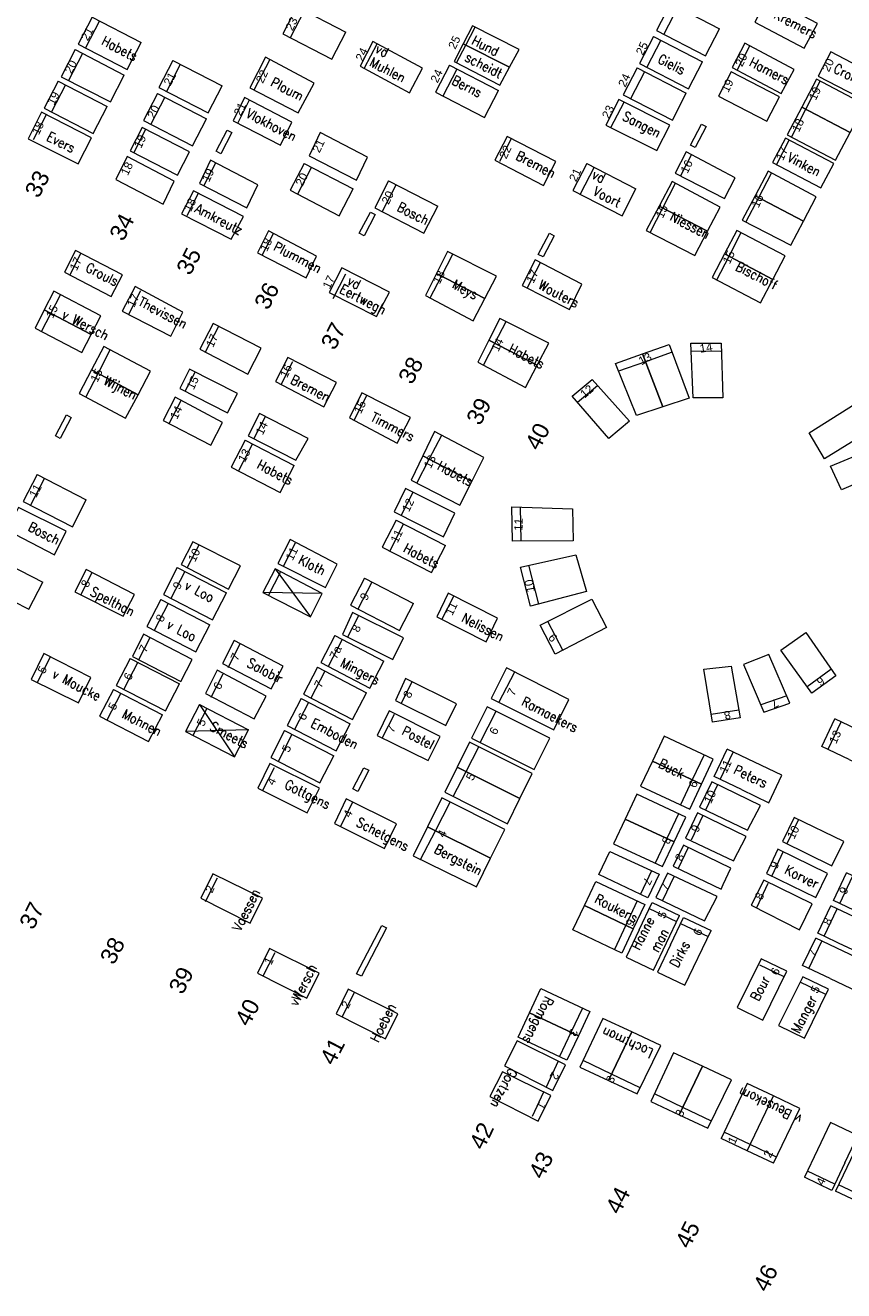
# Model space of a CAD drawing. Header units: metres. Extents: x 200982 to 204048, y 317766 to 321161.
# Tile 12 of 20: x 202323 to 202353, y 319680 to 319725. Entities that reach past the tile are written whole.
import ezdxf
from ezdxf.enums import TextEntityAlignment as Align

# ---------------------------------------------------------------- set-up
doc = ezdxf.new("R2010")
doc.units = ezdxf.units.M
doc.header["$MEASUREMENT"] = 0
for name, color, linetype, lineweight in [('Bestaande graven', 150, 'Continuous', 13), ('Familiegraven', 140, 'Continuous', 13), ('Geruimd graf', 234, 'Continuous', 13), ('Monumenten', 204, 'Continuous', 13), ('Namen burgelijke stand', 7, 'Continuous', 13), ('Nummers burgelijke stand', 7, 'Continuous', 13), ('Uit te geven graven', 12, 'Continuous', 13), ('Verwijderde graven', 1, 'Continuous', 13)]:
    doc.layers.add(name, color=color, linetype=linetype, lineweight=lineweight)
doc.styles.add('Style-arial', font='arial.shx')
doc.styles.add('Style-simplex', font='simplex.shx')

# ---------------------------------------------------------------- blocks, each defined once
blk = doc.blocks.new('*U28')
at = {"layer": 'Uit te geven graven', "linetype": 'Continuous'}
for p, q in [((-0.988, 0.568), (-1.01, -0.531)), ((1.01, 0.531), (-0.988, 0.568)), ((0.69, -0.563), (0.711, 0.537)), ((0.991, -0.568), (1.01, 0.531)), ((0.991, -0.568), (-1.01, -0.531))]:
    blk.add_line(p, q, dxfattribs=at)
blk = doc.blocks.new('*U29')
at = {"layer": 'Bestaande graven', "linetype": 'Continuous'}
for p, q in [((-0.989, 0.568), (-1.01, -0.532)), ((1.011, 0.53), (-0.989, 0.568)), ((0.689, -0.563), (0.71, 0.536)), ((0.99, -0.57), (1.011, 0.53)), ((0.99, -0.57), (-1.01, -0.532))]:
    blk.add_line(p, q, dxfattribs=at)
blk = doc.blocks.new('*U30')
at = {"layer": 'Bestaande graven', "linetype": 'Continuous'}
for p, q in [((-0.989, 0.569), (-1.01, -0.53)), ((1.011, 0.531), (-0.989, 0.569)), ((0.691, -0.562), (0.712, 0.537)), ((0.991, -0.568), (1.011, 0.531)), ((0.991, -0.568), (-1.01, -0.53))]:
    blk.add_line(p, q, dxfattribs=at)
blk = doc.blocks.new('*U31')
at = {"layer": 'Bestaande graven', "linetype": 'Continuous'}
for p, q in [((-0.991, 0.568), (-1.01, -0.531)), ((1.01, 0.53), (-0.991, 0.568)), ((0.689, -0.563), (0.71, 0.536)), ((0.989, -0.569), (1.01, 0.53)), ((0.989, -0.569), (-1.01, -0.531))]:
    blk.add_line(p, q, dxfattribs=at)
blk = doc.blocks.new('*U32')
at = {"layer": 'Bestaande graven', "linetype": 'Continuous'}
for p, q in [((-0.989, 0.569), (-1.009, -0.531)), ((1.011, 0.531), (-0.989, 0.569)), ((0.69, -0.563), (0.712, 0.537)), ((0.991, -0.568), (1.011, 0.531)), ((0.991, -0.568), (-1.009, -0.531))]:
    blk.add_line(p, q, dxfattribs=at)
blk = doc.blocks.new('*U33')
at = {"layer": 'Bestaande graven', "linetype": 'Continuous'}
for p, q in [((-0.989, 0.569), (-1.01, -0.53)), ((1.011, 0.531), (-0.989, 0.569)), ((0.69, -0.562), (0.711, 0.538)), ((0.991, -0.568), (1.011, 0.531)), ((0.991, -0.568), (-1.01, -0.53))]:
    blk.add_line(p, q, dxfattribs=at)
blk = doc.blocks.new('*U38')
at = {"layer": 'Bestaande graven', "linetype": 'Continuous'}
for p, q in [((-0.989, 0.569), (-1.01, -0.53)), ((1.01, 0.532), (-0.989, 0.569)), ((0.691, -0.562), (0.711, 0.537)), ((0.991, -0.568), (1.01, 0.532)), ((0.991, -0.568), (-1.01, -0.53))]:
    blk.add_line(p, q, dxfattribs=at)
blk = doc.blocks.new('*U39')
at = {"layer": 'Bestaande graven', "linetype": 'Continuous'}
for p, q in [((-0.99, 0.567), (-1.01, -0.532)), ((1.01, 0.531), (-0.99, 0.567)), ((0.689, -0.563), (0.71, 0.536)), ((0.99, -0.57), (1.01, 0.531)), ((0.99, -0.57), (-1.01, -0.532))]:
    blk.add_line(p, q, dxfattribs=at)
blk = doc.blocks.new('*U40')
at = {"layer": 'Bestaande graven', "linetype": 'Continuous'}
for p, q in [((-0.99, 0.57), (-1.01, -0.531)), ((1.011, 0.531), (-0.99, 0.57)), ((0.689, -0.562), (0.71, 0.538)), ((0.989, -0.568), (1.011, 0.531)), ((0.989, -0.568), (-1.01, -0.531))]:
    blk.add_line(p, q, dxfattribs=at)
blk = doc.blocks.new('*U52')
at = {"layer": 'Uit te geven graven', "linetype": 'Continuous'}
for p, q in [((-0.99, 0.569), (-1.01, -0.53)), ((1.01, 0.531), (-0.99, 0.569)), ((0.689, -0.563), (0.711, 0.537)), ((0.989, -0.569), (1.01, 0.531)), ((0.989, -0.569), (-1.01, -0.53))]:
    blk.add_line(p, q, dxfattribs=at)
blk = doc.blocks.new('*U103')
at = {"layer": 'Uit te geven graven', "linetype": 'Continuous'}
for p, q in [((-0.991, 0.568), (-1.011, -0.531)), ((1.01, 0.532), (-0.991, 0.568)), ((0.689, -0.563), (0.71, 0.536)), ((0.989, -0.568), (1.01, 0.532)), ((0.989, -0.568), (-1.011, -0.531))]:
    blk.add_line(p, q, dxfattribs=at)
blk = doc.blocks.new('*U107')
at = {"layer": 'Bestaande graven', "linetype": 'Continuous'}
for p, q in [((-0.99, 0.569), (-1.011, -0.532)), ((1.01, 0.531), (-0.99, 0.569)), ((0.688, -0.564), (0.71, 0.536)), ((0.989, -0.569), (1.01, 0.531)), ((0.989, -0.569), (-1.011, -0.532))]:
    blk.add_line(p, q, dxfattribs=at)
blk = doc.blocks.new('*U108')
at = {"layer": 'Bestaande graven', "linetype": 'Continuous'}
for p, q in [((-0.99, 0.569), (-1.01, -0.53)), ((1.01, 0.531), (-0.99, 0.569)), ((0.689, -0.563), (0.711, 0.537)), ((0.99, -0.569), (1.01, 0.531)), ((0.99, -0.569), (-1.01, -0.53))]:
    blk.add_line(p, q, dxfattribs=at)
blk = doc.blocks.new('*U109')
at = {"layer": 'Bestaande graven', "linetype": 'Continuous'}
for p, q in [((-0.988, 0.567), (-1.01, -0.533)), ((1.011, 0.53), (-0.988, 0.567)), ((0.69, -0.565), (0.711, 0.535)), ((0.99, -0.57), (1.011, 0.53)), ((0.99, -0.57), (-1.01, -0.533))]:
    blk.add_line(p, q, dxfattribs=at)
blk = doc.blocks.new('*U110')
at = {"layer": 'Bestaande graven', "linetype": 'Continuous'}
for p, q in [((-0.99, 0.569), (-1.011, -0.531)), ((1.01, 0.533), (-0.99, 0.569)), ((0.688, -0.563), (0.709, 0.537)), ((0.989, -0.568), (1.01, 0.533)), ((0.989, -0.568), (-1.011, -0.531))]:
    blk.add_line(p, q, dxfattribs=at)
blk = doc.blocks.new('*U111')
at = {"layer": 'Bestaande graven', "linetype": 'Continuous'}
for p, q in [((-0.988, 0.568), (-1.009, -0.531)), ((1.011, 0.531), (-0.988, 0.568)), ((0.69, -0.563), (0.71, 0.538)), ((0.989, -0.568), (1.011, 0.531)), ((0.989, -0.568), (-1.009, -0.531))]:
    blk.add_line(p, q, dxfattribs=at)
blk = doc.blocks.new('*U112')
at = {"layer": 'Bestaande graven', "linetype": 'Continuous'}
for p, q in [((-0.99, 0.569), (-1.011, -0.531)), ((1.01, 0.531), (-0.99, 0.569)), ((0.688, -0.564), (0.71, 0.536)), ((0.988, -0.568), (1.01, 0.531)), ((0.988, -0.568), (-1.011, -0.531))]:
    blk.add_line(p, q, dxfattribs=at)
blk = doc.blocks.new('*U113')
at = {"layer": 'Bestaande graven', "linetype": 'Continuous'}
for p, q in [((-0.989, 0.569), (-1.01, -0.531)), ((1.011, 0.531), (-0.989, 0.569)), ((0.689, -0.562), (0.71, 0.538)), ((0.99, -0.569), (1.011, 0.531)), ((0.99, -0.569), (-1.01, -0.531))]:
    blk.add_line(p, q, dxfattribs=at)
blk = doc.blocks.new('*U114')
at = {"layer": 'Bestaande graven', "linetype": 'Continuous'}
for p, q in [((-0.99, 0.569), (-1.01, -0.531)), ((1.01, 0.531), (-0.99, 0.569)), ((0.69, -0.564), (0.711, 0.537)), ((0.99, -0.569), (1.01, 0.531)), ((0.99, -0.569), (-1.01, -0.531))]:
    blk.add_line(p, q, dxfattribs=at)
blk = doc.blocks.new('*U115')
at = {"layer": 'Bestaande graven', "linetype": 'Continuous'}
for p, q in [((-0.988, 0.567), (-1.009, -0.531)), ((1.011, 0.531), (-0.988, 0.567)), ((0.691, -0.564), (0.711, 0.536)), ((0.991, -0.568), (1.011, 0.531)), ((0.991, -0.568), (-1.009, -0.531))]:
    blk.add_line(p, q, dxfattribs=at)
blk = doc.blocks.new('*U116')
at = {"layer": 'Bestaande graven', "linetype": 'Continuous'}
for p, q in [((-0.99, 0.569), (-1.01, -0.531)), ((1.009, 0.531), (-0.99, 0.569)), ((0.689, -0.563), (0.709, 0.536)), ((0.988, -0.568), (1.009, 0.531)), ((0.988, -0.568), (-1.01, -0.531))]:
    blk.add_line(p, q, dxfattribs=at)
blk = doc.blocks.new('*U130')
at = {"layer": 'Bestaande graven', "linetype": 'Continuous'}
for p, q in [((-0.008, 0.55), (-1.108, 0.533)), ((-1.108, 0.533), (-1.092, -0.567)), ((-0.008, 0.549), (1.092, 0.565)), ((0.842, 0.563), (0.858, -0.538)), ((1.092, 0.565), (1.108, -0.533)), ((-1.092, -0.567), (1.108, -0.533))]:
    blk.add_line(p, q, dxfattribs=at)
blk = doc.blocks.new('*U131')
at = {"layer": 'Bestaande graven', "linetype": 'Continuous'}
for p, q in [((-0.008, 0.55), (-1.108, 0.534)), ((-1.108, 0.534), (-1.092, -0.567)), ((-0.01, 0.551), (1.092, 0.567)), ((0.841, 0.563), (0.858, -0.537)), ((1.092, 0.567), (1.108, -0.533)), ((-1.092, -0.567), (1.108, -0.533))]:
    blk.add_line(p, q, dxfattribs=at)
blk = doc.blocks.new('*U132')
at = {"layer": 'Bestaande graven', "linetype": 'Continuous'}
for p, q in [((-0.009, 0.55), (-1.108, 0.534)), ((-1.108, 0.534), (-1.092, -0.567)), ((-0.009, 0.549), (1.091, 0.566)), ((0.841, 0.563), (0.858, -0.537)), ((1.091, 0.566), (1.108, -0.533)), ((-1.092, -0.567), (1.108, -0.533))]:
    blk.add_line(p, q, dxfattribs=at)
blk = doc.blocks.new('*U134')
at = {"layer": 'Bestaande graven', "linetype": 'Continuous'}
for p, q in [((-0.008, 0.55), (-1.108, 0.533)), ((-1.108, 0.533), (-1.092, -0.565)), ((-0.008, 0.55), (1.092, 0.567)), ((0.842, 0.563), (0.86, -0.536)), ((1.092, 0.567), (1.108, -0.534)), ((-1.092, -0.565), (1.108, -0.534))]:
    blk.add_line(p, q, dxfattribs=at)
blk = doc.blocks.new('*U135')
at = {"layer": 'Verwijderde graven', "linetype": 'Continuous'}
for p, q in [((-0.009, 0.55), (-1.109, 0.533)), ((-1.109, 0.533), (-1.092, -0.567)), ((-0.009, 0.55), (1.091, 0.567)), ((0.841, 0.562), (0.858, -0.537)), ((1.091, 0.567), (1.108, -0.533)), ((-1.092, -0.567), (1.108, -0.533))]:
    blk.add_line(p, q, dxfattribs=at)
blk = doc.blocks.new('*U136')
at = {"layer": 'Bestaande graven', "linetype": 'Continuous'}
for p, q in [((-0.008, 0.55), (-1.108, 0.534)), ((-1.108, 0.534), (-1.091, -0.567)), ((-0.008, 0.55), (1.092, 0.567)), ((0.843, 0.563), (0.859, -0.536)), ((1.092, 0.567), (1.11, -0.532)), ((-1.091, -0.567), (1.11, -0.532))]:
    blk.add_line(p, q, dxfattribs=at)
blk = doc.blocks.new('*U137')
at = {"layer": 'Bestaande graven', "linetype": 'Continuous'}
for p, q in [((-0.007, 0.551), (-1.108, 0.533)), ((-1.108, 0.533), (-1.09, -0.567)), ((-0.007, 0.551), (1.092, 0.567)), ((0.842, 0.564), (0.859, -0.537)), ((1.092, 0.567), (1.109, -0.532)), ((-1.09, -0.567), (1.109, -0.532))]:
    blk.add_line(p, q, dxfattribs=at)
blk = doc.blocks.new('*U138')
at = {"layer": 'Verwijderde graven', "linetype": 'Continuous'}
for p, q in [((-0.009, 0.55), (-1.109, 0.532)), ((-1.109, 0.532), (-1.092, -0.567)), ((-0.009, 0.55), (1.091, 0.567)), ((0.841, 0.563), (0.858, -0.537)), ((1.091, 0.567), (1.108, -0.534)), ((-1.092, -0.567), (1.108, -0.534))]:
    blk.add_line(p, q, dxfattribs=at)
blk = doc.blocks.new('*U179')
at = {"layer": 'Bestaande graven', "linetype": 'Continuous'}
for p, q in [((-0.989, 0.569), (-1.01, -0.531)), ((1.01, 0.53), (-0.989, 0.569)), ((0.689, -0.563), (0.709, 0.537)), ((0.989, -0.568), (1.01, 0.53)), ((0.989, -0.568), (-1.01, -0.531))]:
    blk.add_line(p, q, dxfattribs=at)
blk = doc.blocks.new('*U180')
at = {"layer": 'Bestaande graven', "linetype": 'Continuous'}
for p, q in [((-0.989, 0.569), (-1.01, -0.531)), ((1.011, 0.532), (-0.989, 0.569)), ((0.69, -0.563), (0.711, 0.537)), ((0.99, -0.567), (1.011, 0.532)), ((0.99, -0.567), (-1.01, -0.531))]:
    blk.add_line(p, q, dxfattribs=at)
blk = doc.blocks.new('*U181')
at = {"layer": 'Bestaande graven', "linetype": 'Continuous'}
for p, q in [((-0.99, 0.569), (-1.011, -0.531)), ((1.01, 0.531), (-0.99, 0.569)), ((0.689, -0.564), (0.71, 0.536)), ((0.989, -0.569), (1.01, 0.531)), ((0.989, -0.569), (-1.011, -0.531))]:
    blk.add_line(p, q, dxfattribs=at)

msp = doc.modelspace()

# ---------------------------------------------------------------- linework, layer by layer
at = {"layer": 'Bestaande graven', "linetype": 'Continuous'}
for p, q in [((202335.389, 319723.812), (202335.839, 319724.682)), ((202348.876, 319723.726), (202349.33, 319724.604)), ((202331.39, 319723.007), (202331.957, 319724.105)), ((202330.797, 319721.811), (202331.228, 319722.646)), ((202344.307, 319721.643), (202344.786, 319722.568)), ((202323.398, 319721.209), (202323.869, 319722.121)), ((202327.033, 319720.731), (202327.474, 319721.584)), ((202340.282, 319720.428), (202340.706, 319721.247)), ((202350.296, 319720.299), (202350.756, 319721.189)), ((202346.842, 319719.908), (202347.23, 319720.661)), ((202328.963, 319718.458), (202329.38, 319719.265)), ((202331.69, 319717.048), (202332.088, 319717.816)), ((202324.717, 319716.307), (202325.121, 319717.088)), ((202334.249, 319715.46), (202334.707, 319716.345)), ((202326.85, 319714.893), (202327.289, 319715.741)), ((202329.63, 319713.525), (202330.108, 319714.451)), ((202332.366, 319712.343), (202332.794, 319713.17)), ((202348.289, 319713.538), (202347.203, 319713.546)), ((202328.893, 319712.1), (202329.25, 319712.793)), ((202343.817, 319712.3), (202343.098, 319711.688)), ((202335.011, 319711.05), (202335.476, 319711.95)), ((202336.711, 319707.599), (202337.148, 319708.441)), ((202341.024, 319707.913), (202341.04, 319706.677)), ((202328.978, 319705.723), (202329.399, 319706.538)), ((202332.454, 319705.763), (202332.892, 319706.611)), ((202331.912, 319704.704), (202332.35, 319705.552)), ((202341.329, 319705.798), (202341.682, 319704.392)), ((202334.786, 319703.204), (202335.183, 319703.973)), ((202342.014, 319703.767), (202342.561, 319702.712)), ((202327.22, 319702.389), (202327.627, 319703.176)), ((202330.451, 319702.098), (202330.89, 319702.946)), ((202323.548, 319701.563), (202324.021, 319702.476)), ((202350.785, 319700.798), (202350.023, 319702.563)), ((202329.836, 319701.016), (202330.275, 319701.864)), ((202340.253, 319700.829), (202340.825, 319701.934)), ((202351.409, 319701.404), (202352.273, 319702.034)), ((202349.741, 319700.755), (202350.686, 319701.083)), ((202339.574, 319699.383), (202340.156, 319700.509)), ((202347.939, 319700.41), (202348.933, 319700.567)), ((202331.695, 319697.628), (202332.133, 319698.474)), ((202348.164, 319697.851), (202347.731, 319696.931)), ((202334.516, 319696.34), (202334.968, 319697.213)), ((202347.636, 319696.739), (202347.213, 319695.842)), ((202351.092, 319696.588), (202350.678, 319695.709)), ((202347.098, 319695.574), (202346.74, 319694.811)), ((202350.541, 319695.432), (202350.127, 319694.552)), ((202329.628, 319693.627), (202330.065, 319694.473)), ((202345.77, 319694.726), (202345.377, 319693.891)), ((202346.594, 319694.538), (202346.176, 319693.652)), ((202349.99, 319694.275), (202349.575, 319693.396)), ((202331.716, 319690.926), (202332.154, 319691.772)), ((202350.576, 319690.894), (202349.7, 319691.314)), ((202352.088, 319690.257), (202351.157, 319690.702)), ((202334.576, 319689.446), (202335.029, 319690.325))]:
    msp.add_line(p, q, dxfattribs=at)
at = {"layer": 'Bestaande graven', "linetype": 'Continuous', "flags": 128}
for points in [[(202349.511, 319725.467), (202351.302, 319724.52), (202351.781, 319725.42), (202349.987, 319726.37)], [(202335.225, 319723.868), (202337.018, 319722.905), (202337.483, 319723.795), (202335.69, 319724.762)], [(202348.694, 319723.818), (202350.472, 319722.879), (202350.938, 319723.754), (202349.156, 319724.697)], [(202331.233, 319723.087), (202332.986, 319722.186), (202333.559, 319723.25), (202331.797, 319724.191)], [(202330.637, 319721.893), (202332.35, 319721.004), (202332.749, 319721.838), (202331.04, 319722.735)], [(202344.122, 319721.734), (202345.973, 319720.821), (202346.44, 319721.734), (202344.596, 319722.664)], [(202323.212, 319721.241), (202325.017, 319720.331), (202325.508, 319721.279), (202323.698, 319722.208)], [(202326.9, 319720.805), (202328.617, 319719.927), (202329.046, 319720.77), (202327.339, 319721.654)], [(202340.109, 319720.469), (202341.87, 319719.546), (202342.31, 319720.42), (202340.55, 319721.326)], [(202350.162, 319720.379), (202351.911, 319719.468), (202352.373, 319720.347), (202350.624, 319721.257)], [(202346.634, 319720), (202348.414, 319719.081), (202348.808, 319719.825), (202347.035, 319720.764)], [(202328.761, 319718.524), (202330.556, 319717.601), (202331.006, 319718.43), (202329.193, 319719.361)], [(202331.516, 319717.116), (202333.272, 319716.203), (202333.652, 319716.988), (202331.913, 319717.909)], [(202324.525, 319716.416), (202326.214, 319715.533), (202326.625, 319716.314), (202324.918, 319717.193)], [(202334.107, 319715.678), (202335.826, 319714.799), (202336.291, 319715.688), (202334.562, 319716.562)], [(202326.616, 319714.994), (202328.375, 319714.093), (202328.812, 319714.963), (202327.085, 319715.886)], [(202329.43, 319713.62), (202331.158, 319712.719), (202331.644, 319713.653), (202329.911, 319714.554)], [(202347.282, 319711.864), (202347.205, 319713.845), (202348.292, 319713.839), (202348.356, 319711.865)], [(202332.168, 319712.447), (202333.919, 319711.532), (202334.377, 319712.417), (202332.612, 319713.325)], [(202328.699, 319712.2), (202330.426, 319711.312), (202330.792, 319712.014), (202329.054, 319712.892)], [(202344.237, 319710.386), (202342.904, 319711.916), (202343.623, 319712.528), (202344.982, 319711.015)], [(202334.847, 319711.137), (202336.574, 319710.22), (202337.051, 319711.145), (202335.294, 319712.043)], [(202353.744, 319710.704), (202352.038, 319709.65), (202351.485, 319710.59), (202353.151, 319711.645)], [(202354.408, 319709.275), (202352.652, 319708.53), (202352.253, 319709.383), (202354.087, 319710.144)], [(202336.459, 319707.727), (202338.245, 319706.822), (202338.657, 319707.685), (202336.869, 319708.581)], [(202322.454, 319707.072), (202324.159, 319706.172), (202324.591, 319707.036), (202322.862, 319707.888)], [(202342.939, 319706.676), (202340.74, 319706.674), (202340.722, 319707.909), (202342.91, 319707.845)], [(202328.754, 319705.82), (202330.465, 319704.933), (202330.891, 319705.772), (202329.177, 319706.651)], [(202332.253, 319705.866), (202333.968, 319704.99), (202334.396, 319705.833), (202332.694, 319706.728)], [(202343.423, 319704.842), (202341.39, 319704.32), (202341.038, 319705.726), (202343.034, 319706.18)], [(202331.711, 319704.807), (202333.426, 319703.931), (202333.854, 319704.774), (202332.152, 319705.669)], [(202341.747, 319703.63), (202343.611, 319704.566), (202344.142, 319703.541), (202342.294, 319702.574)], [(202334.589, 319703.295), (202336.415, 319702.384), (202336.797, 319703.166), (202334.955, 319704.087)], [(202326.984, 319702.49), (202328.741, 319701.583), (202329.147, 319702.386), (202327.39, 319703.3)], [(202330.24, 319702.237), (202332.012, 319701.322), (202332.444, 319702.137), (202330.664, 319703.076)], [(202350.457, 319702.722), (202351.366, 319703.364), (202352.451, 319701.791), (202351.586, 319701.163)], [(202323.317, 319701.664), (202325.034, 319700.818), (202325.48, 319701.737), (202323.778, 319702.599)], [(202349.108, 319702.203), (202349.839, 319700.472), (202350.785, 319700.798), (202350.023, 319702.563)], [(202329.625, 319701.154), (202331.397, 319700.24), (202331.829, 319701.054), (202330.049, 319701.994)], [(202339.973, 319700.968), (202342.24, 319699.833), (202342.784, 319700.937), (202340.528, 319702.085)], [(202347.987, 319700.113), (202347.666, 319702.032), (202348.655, 319702.14), (202348.98, 319700.271)], [(202339.265, 319699.54), (202341.531, 319698.396), (202342.091, 319699.532), (202339.828, 319700.674)], [(202331.523, 319697.73), (202333.309, 319696.827), (202333.757, 319697.726), (202331.953, 319698.616)], [(202347.516, 319697.033), (202349.257, 319696.21), (202349.716, 319697.099), (202347.959, 319697.95)], [(202334.304, 319696.443), (202336.111, 319695.541), (202336.546, 319696.434), (202334.719, 319697.336)], [(202347.003, 319695.914), (202348.744, 319695.09), (202349.203, 319695.98), (202347.445, 319696.831)], [(202350.523, 319695.789), (202352.31, 319694.916), (202352.733, 319695.791), (202350.937, 319696.667)], [(202343.873, 319694.595), (202344.266, 319695.43), (202346.051, 319694.614), (202345.647, 319693.757)], [(202346.556, 319694.898), (202348.292, 319694.072), (202348.376, 319694.232), (202348.652, 319694.83), (202346.929, 319695.655)], [(202349.934, 319694.632), (202351.72, 319693.76), (202352.145, 319694.634), (202350.349, 319695.511)], [(202329.46, 319693.741), (202331.247, 319692.837), (202331.695, 319693.737), (202329.891, 319694.627)], [(202345.935, 319693.767), (202347.697, 319692.923), (202348.152, 319693.799), (202346.354, 319694.65)], [(202349.387, 319693.493), (202351.13, 319692.601), (202351.59, 319693.531), (202349.837, 319694.396)], [(202331.514, 319691.028), (202333.301, 319690.124), (202333.749, 319691.025), (202331.944, 319691.915)], [(202348.875, 319689.779), (202349.811, 319689.326), (202350.676, 319691.099), (202349.747, 319691.546)], [(202350.379, 319689.126), (202351.314, 319688.674), (202352.179, 319690.445), (202351.251, 319690.894)], [(202334.359, 319689.557), (202336.146, 319688.653), (202336.594, 319689.553), (202334.79, 319690.443)]]:
    msp.add_lwpolyline(points, close=True, dxfattribs=at)
at = {"layer": 'Familiegraven', "linetype": 'Continuous'}
for p, q in [((202339.055, 319724.636), (202339.39, 319725.284)), ((202338.72, 319723.989), (202339.055, 319724.636)), ((202351.362, 319722.314), (202351.885, 319723.324)), ((202350.839, 319721.304), (202351.362, 319722.314)), ((202346.183, 319718.738), (202346.643, 319719.628)), ((202349.656, 319719.11), (202350.117, 319720)), ((202349.195, 319718.22), (202349.656, 319719.11)), ((202345.723, 319717.848), (202346.183, 319718.738)), ((202348.584, 319716.987), (202349.025, 319717.841)), ((202338.173, 319716.268), (202338.582, 319717.059)), ((202348.142, 319716.133), (202348.584, 319716.987)), ((202337.764, 319715.477), (202338.173, 319716.268)), ((202324.031, 319714.913), (202324.381, 319715.589)), ((202323.694, 319714.262), (202324.031, 319714.913)), ((202340.104, 319713.834), (202340.513, 319714.625)), ((202339.695, 319713.043), (202340.104, 319713.834)), ((202325.739, 319712.741), (202326.182, 319713.596)), ((202345.554, 319713.168), (202344.584, 319712.828)), ((202346.523, 319713.508), (202345.554, 319713.168)), ((202325.296, 319711.886), (202325.739, 319712.741)), ((202337.731, 319709.637), (202338.182, 319710.507)), ((202337.281, 319708.767), (202337.731, 319709.637)), ((202339.063, 319698.327), (202339.528, 319699.227)), ((202347.678, 319698.928), (202347.252, 319698.023)), ((202338.598, 319697.428), (202339.063, 319698.327)), ((202347.252, 319698.023), (202346.826, 319697.117)), ((202337.954, 319696.182), (202338.49, 319697.219)), ((202346.753, 319696.798), (202346.332, 319695.904)), ((202337.419, 319695.145), (202337.954, 319696.182)), ((202346.332, 319695.904), (202345.912, 319695.01)), ((202345.26, 319693.643), (202344.845, 319692.763)), ((202344.845, 319692.763), (202344.431, 319691.883)), ((202343.275, 319689.763), (202342.86, 319688.881)), ((202342.86, 319688.881), (202342.449, 319688.009)), ((202346.912, 319686.166), (202345.879, 319686.66)), ((202349.237, 319687.031), (202348.295, 319685.043)), ((202350.189, 319686.579), (202349.237, 319687.031)), ((202349.245, 319684.592), (202350.189, 319686.579)), ((202351.141, 319686.128), (202350.189, 319686.579)), ((202347.944, 319685.672), (202346.912, 319686.166)), ((202350.197, 319684.14), (202351.141, 319686.128)), ((202349.353, 319684.818), (202348.402, 319685.268)), ((202349.245, 319684.592), (202348.295, 319685.043)), ((202350.305, 319684.367), (202349.353, 319684.818)), ((202350.197, 319684.14), (202349.245, 319684.592))]:
    msp.add_line(p, q, dxfattribs=at)
at = {"layer": 'Familiegraven', "linetype": 'Continuous', "flags": 128}
for points in [[(202338.962, 319724.683), (202340.637, 319723.828), (202340.983, 319724.469), (202339.299, 319725.33)], [(202338.626, 319724.037), (202340.291, 319723.186), (202340.637, 319723.828), (202338.962, 319724.683)], [(202351.22, 319722.389), (202352.965, 319721.472), (202353.493, 319722.476), (202351.749, 319723.396)], [(202350.69, 319721.382), (202352.437, 319720.469), (202352.965, 319721.472), (202351.22, 319722.389)], [(202349.53, 319719.176), (202351.277, 319718.263), (202351.736, 319719.136), (202349.997, 319720.064)], [(202346.054, 319718.806), (202347.801, 319717.892), (202348.26, 319718.765), (202346.52, 319719.693)], [(202349.063, 319718.288), (202350.817, 319717.39), (202351.277, 319718.263), (202349.53, 319719.176)], [(202345.587, 319717.918), (202347.341, 319717.018), (202347.801, 319717.892), (202346.054, 319718.806)], [(202348.423, 319717.072), (202350.166, 319716.15), (202350.611, 319716.998), (202348.871, 319717.923)], [(202337.994, 319716.361), (202339.742, 319715.456), (202340.165, 319716.261), (202338.392, 319717.155)], [(202347.975, 319716.221), (202349.72, 319715.302), (202350.166, 319716.15), (202348.423, 319717.072)], [(202337.596, 319715.566), (202339.319, 319714.651), (202339.742, 319715.456), (202337.994, 319716.361)], [(202323.788, 319715.041), (202325.487, 319714.149), (202325.842, 319714.826), (202324.143, 319715.717)], [(202323.465, 319714.382), (202325.147, 319713.5), (202325.487, 319714.149), (202323.788, 319715.041)], [(202339.891, 319713.944), (202341.64, 319713.04), (202342.062, 319713.845), (202340.289, 319714.738)], [(202325.499, 319712.868), (202327.19, 319711.972), (202327.64, 319712.821), (202325.947, 319713.721)], [(202339.494, 319713.15), (202341.218, 319712.234), (202341.64, 319713.04), (202339.891, 319713.944)], [(202346.182, 319711.53), (202345.446, 319713.448), (202346.419, 319713.79), (202347.136, 319711.842)], [(202345.228, 319711.219), (202344.473, 319713.107), (202345.446, 319713.448), (202346.182, 319711.53)], [(202325.051, 319712.015), (202326.739, 319711.123), (202327.19, 319711.972), (202325.499, 319712.868)], [(202337.498, 319709.758), (202339.267, 319708.835), (202339.701, 319709.702), (202337.924, 319710.643)], [(202337.073, 319708.874), (202338.833, 319707.968), (202339.267, 319708.835), (202337.498, 319709.758)], [(202345.807, 319698.704), (202347.585, 319697.866), (202348.012, 319698.77), (202346.235, 319699.612)], [(202338.744, 319698.488), (202341.013, 319697.345), (202341.46, 319698.251), (202339.193, 319699.396)], [(202338.294, 319697.581), (202340.565, 319696.438), (202341.013, 319697.345), (202338.744, 319698.488)], [(202345.38, 319697.795), (202347.159, 319696.961), (202347.585, 319697.866), (202345.807, 319698.704)], [(202337.669, 319696.324), (202339.949, 319695.191), (202340.463, 319696.231), (202338.188, 319697.37)], [(202344.819, 319696.604), (202346.601, 319695.78), (202347.022, 319696.672), (202345.242, 319697.504)], [(202337.15, 319695.278), (202339.436, 319694.15), (202339.949, 319695.191), (202337.669, 319696.324)], [(202344.396, 319695.704), (202346.18, 319694.887), (202346.601, 319695.78), (202344.819, 319696.604)], [(202343.345, 319693.472), (202343.758, 319694.349), (202345.532, 319693.515), (202345.117, 319692.635)], [(202342.931, 319692.595), (202343.345, 319693.472), (202345.117, 319692.635), (202344.701, 319691.755)], [(202341.358, 319689.591), (202341.771, 319690.468), (202343.546, 319689.633), (202343.13, 319688.753)], [(202340.945, 319688.714), (202341.358, 319689.591), (202343.13, 319688.753), (202342.715, 319687.874)], [(202345.747, 319686.378), (202346.783, 319685.896), (202347.627, 319687.656), (202346.576, 319688.144)], [(202346.783, 319685.896), (202347.818, 319685.415), (202348.677, 319687.168), (202347.627, 319687.656)]]:
    msp.add_lwpolyline(points, close=True, dxfattribs=at)
at = {"layer": 'Geruimd graf'}
for p, q in [((202332.152, 319705.669), (202333.426, 319703.931)), ((202333.854, 319704.774), (202331.711, 319704.807)), ((202329.41, 319700.75), (202330.681, 319698.855)), ((202331.186, 319699.832), (202328.905, 319699.773))]:
    msp.add_line(p, q, dxfattribs=at)
at = {"layer": 'Monumenten', "linetype": 'Continuous', "lineweight": 0, "flags": 128}
for points in [[(202330.584, 319721.467), (202330.189, 319720.701), (202330.011, 319720.793), (202330.413, 319721.557)], [(202347.758, 319721.685), (202347.362, 319720.92), (202347.185, 319721.01), (202347.586, 319721.775)], [(202335.771, 319718.494), (202335.375, 319717.729), (202335.197, 319717.822), (202335.6, 319718.585)], [(202342.25, 319717.729), (202341.854, 319716.963), (202341.677, 319717.055), (202342.079, 319717.82)], [(202324.768, 319711.152), (202324.373, 319710.386), (202324.195, 319710.478), (202324.598, 319711.242)], [(202335.537, 319698.374), (202335.142, 319697.608), (202334.963, 319697.7), (202335.365, 319698.464)], [(202335.275, 319690.912), (202335.097, 319691.003), (202336.019, 319692.756), (202336.184, 319692.67)]]:
    msp.add_lwpolyline(points, close=True, dxfattribs=at)
at = {"layer": 'Verwijderde graven', "linetype": 'Continuous'}
for p, q in [((202329.584, 319719.563), (202330, 319720.368)), ((202341.276, 319715.828), (202341.757, 319716.758)), ((202328.32, 319710.926), (202328.753, 319711.763)), ((202331.382, 319710.374), (202331.798, 319711.178)), ((202325.112, 319704.721), (202325.532, 319705.531)), ((202338.18, 319703.829), (202338.618, 319704.676)), ((202336.715, 319700.792), (202337.117, 319701.572)), ((202336.039, 319699.555), (202336.477, 319700.402)), ((202342.397, 319687.835), (202341.957, 319686.9)), ((202344.333, 319687.374), (202343.3, 319687.868)), ((202345.365, 319686.879), (202344.333, 319687.374)), ((202341.868, 319686.722), (202341.452, 319685.841))]:
    msp.add_line(p, q, dxfattribs=at)
at = {"layer": 'Verwijderde graven', "linetype": 'Continuous', "flags": 128}
for points in [[(202351.808, 319723.509), (202353.557, 319722.598), (202354.019, 319723.477), (202352.27, 319724.387)], [(202348.197, 319722.789), (202349.946, 319721.878), (202350.408, 319722.757), (202348.659, 319723.667)], [(202333.379, 319720.628), (202335.092, 319719.74), (202335.491, 319720.575), (202333.783, 319721.471)], [(202326.389, 319719.761), (202328.102, 319718.873), (202328.501, 319719.708), (202326.793, 319720.604)], [(202329.407, 319719.625), (202331.12, 319718.737), (202331.519, 319719.572), (202329.811, 319720.468)], [(202341.088, 319715.924), (202342.805, 319715.054), (202343.258, 319715.975), (202341.563, 319716.859)], [(202328.101, 319711.04), (202329.82, 319710.151), (202330.247, 319710.97), (202328.534, 319711.879)], [(202331.17, 319710.481), (202332.901, 319709.601), (202333.343, 319710.382), (202331.58, 319711.29)], [(202324.904, 319704.84), (202326.648, 319703.959), (202327.06, 319704.74), (202325.313, 319705.644)], [(202338, 319703.926), (202339.787, 319703.022), (202340.199, 319703.885), (202338.41, 319704.782)], [(202336.507, 319700.902), (202338.333, 319699.992), (202338.715, 319700.773), (202336.873, 319701.694)], [(202335.842, 319699.635), (202337.685, 319698.726), (202338.121, 319699.593), (202336.274, 319700.524)], [(202343.183, 319687.619), (202344.22, 319687.138), (202345.063, 319688.896), (202344.013, 319689.384)], [(202344.22, 319687.138), (202345.256, 319686.656), (202346.114, 319688.408), (202345.063, 319688.896)], [(202340.456, 319687.668), (202342.2, 319686.776), (202342.659, 319687.706), (202340.907, 319688.571)], [(202339.927, 319686.555), (202341.67, 319685.664), (202342.129, 319686.593), (202340.378, 319687.458)]]:
    msp.add_lwpolyline(points, close=True, dxfattribs=at)

# ---------------------------------------------------------------- block references
at = {"layer": 'Bestaande graven', "linetype": 'Continuous', "xscale": 1.000011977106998, "yscale": 1.000011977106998, "zscale": 1.000011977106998}
for name, p, rotation in [('*U179', (202333.572, 319725.069), 153.7415956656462), ('*U40', (202326.158, 319724.697), 153.7415956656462), ('*U29', (202346.483, 319723.999), 153.7415956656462), ('*U39', (202325.549, 319723.519), 153.7415956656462), ('*U181', (202329.086, 319723.124), 153.7415956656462), ('*U33', (202339.095, 319722.957), 153.7415956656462), ('*U30', (202345.895, 319722.859), 153.7415956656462), ('*U38', (202324.929, 319722.384), 153.7415956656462), ('*U180', (202328.527, 319721.937), 153.7415956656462), ('*U179', (202333.837, 319719.404), 153.7415956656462), ('*U31', (202344.072, 319719.4), 153.7415956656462), ('*U32', (202336.898, 319718.772), 153.7415956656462), ('*U107', (202331.697, 319709.379), 153.7415956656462), ('*U112', (202337.171, 319706.481), 153.7415956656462), ('*U108', (202329.245, 319704.766), 153.7415956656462), ('*U113', (202336.016, 319704.378), 153.7415956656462), ('*U109', (202328.645, 319703.605), 153.7415956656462), ('*U114', (202334.942, 319702.3), 153.7415956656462), ('*U110', (202327.543, 319701.476), 153.7415956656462), ('*U30', (202334.316, 319701.154), 153.7415956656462), ('*U111', (202326.931, 319700.356), 153.7415956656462), ('*U115', (202333.73, 319700.02), 153.7415956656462), ('*U116', (202330.045, 319699.803), 153.7415956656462), ('*U136', (202353.172, 319699.265), 153.7415956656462), ('*U116', (202333.129, 319698.861), 153.7415956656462), ('*U137', (202349.27, 319698.168), 153.7415956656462), ('*U132', (202353.595, 319693.685), 153.7415956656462), ('*U134', (202345.822, 319692.359), 63.74159566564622), ('*U131', (202353.031, 319692.495), 153.7415956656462), ('*U130', (202352.477, 319691.328), 153.7415956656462)]:
    msp.add_blockref(name, p, dxfattribs=dict(at, rotation=rotation))
at = {"layer": 'Uit te geven graven', "linetype": 'Continuous', "xscale": 1.000011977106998, "yscale": 1.000011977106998, "zscale": 1.000011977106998, "rotation": 153.7415956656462}
for name, p in [('*U28', (202347.1, 319725.192)), ('*U52', (202324.174, 319708.14)), ('*U103', (202322.593, 319705.15))]:
    msp.add_blockref(name, p, dxfattribs=at)
at = {"layer": 'Verwijderde graven', "linetype": 'Continuous', "xscale": 1.000011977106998, "yscale": 1.000011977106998, "zscale": 1.000011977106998}
for name, p, rotation in [('*U135', (202346.963, 319691.818), 63.74159566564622), ('*U138', (202352.283, 319684.391), 243.7415956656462), ('*U138', (202353.41, 319683.894), 243.7415956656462)]:
    msp.add_blockref(name, p, dxfattribs=dict(at, rotation=rotation))

# ---------------------------------------------------------------- texts
at = {"layer": 'Namen burgelijke stand', "linetype": 'Continuous', "lineweight": 0, "style": 'Style-simplex', "width": 0.857148}
for s, p in [('Kremers', (202350.171, 319725.622)), ('Habets', (202325.829, 319724.67)), ('vd', (202335.744, 319724.385)), ('Hund', (202339.23, 319724.682)), ('Muhlen', (202335.533, 319723.896)), ('scheidt', (202338.989, 319724.076)), ('Gielis', (202345.967, 319724.014)), ('Hamers', (202349.28, 319723.897)), ('Crombach', (202352.327, 319723.671)), ('Ploum', (202331.954, 319723.172)), ('Berns', (202338.51, 319723.24)), ('Vlokhoven', (202331.063, 319722.041)), ('Sangen', (202344.692, 319721.94)), ('Evers', (202323.844, 319721.205)), ('Bremen', (202340.827, 319720.51)), ('Vinken', (202350.652, 319720.446)), ('vd', (202343.585, 319719.831)), ('Voort', (202343.627, 319719.225)), ('Amkreutz', (202329.213, 319718.597)), ('Bosch', (202336.529, 319718.657)), ('Niessen', (202346.408, 319718.301)), ('Plummen', (202332.053, 319717.22)), ('Grouls', (202325.252, 319716.46)), ('Bischoff', (202348.787, 319716.498)), ('Eertwegh', (202334.451, 319715.686)), ('vd', (202334.728, 319715.982)), ('Meys', (202338.522, 319715.85)), ('Wouters', (202341.641, 319715.83)), ('Thevissen', (202327.158, 319715.225)), ('v Wersch', (202324.399, 319714.763)), ('Habets', (202340.56, 319713.523)), ('Bremen', (202332.671, 319712.401)), ('Wijnen', (202325.91, 319712.358)), ('Habets', (202331.457, 319709.322)), ('Bosch', (202323.17, 319707.074)), ('Spelthan', (202325.419, 319704.723)), ('v Loo', (202328.835, 319704.957)), ('v Loo', (202328.191, 319703.537)), ('v Moucke', (202324.044, 319701.744)), ('Mohnen', (202326.572, 319700.289))]:
    msp.add_text(s, height=0.35, rotation=332.6642, dxfattribs=at).set_placement(p)
for s, rotation, p in [('Timmers', 332.7209, (202336.322, 319710.653)), ('Habets', 332.6642, (202338.588, 319708.961)), ('Habets', 332.6642, (202337.366, 319705.979)), ('Kloth', 333.0826, (202333.409, 319705.642)), ('Nelissen', 332.6642, (202339.59, 319703.4)), ('Salobir', 332.0737, (202331.702, 319701.826)), ('Mingers', 332.6642, (202335.146, 319701.797)), ('Ramaekers', 332.6642, (202342.013, 319700.239)), ('Smeets', 332.0737, (202330.409, 319699.496)), ('Emboden', 332.6642, (202334.227, 319699.543)), ('Postel', 332.6642, (202337.246, 319699.399)), ('Buck', 332.6642, (202346.424, 319698.281)), ('Peters', 334.6935, (202349.291, 319697.993)), ('Gottgens', 333.5115, (202333.248, 319697.345)), ('Schetgens', 332.6642, (202335.965, 319695.901)), ('Bergstein', 332.6642, (202338.706, 319694.976)), ('Korver', 334.0677, (202351.138, 319694.362)), ('Vaessen', 63.5369, (202331.257, 319693.239)), ('Roukens', 332.6642, (202344.425, 319693.216)), ('Hanne', 62.6642, (202345.612, 319692.393)), ('man', 62.6642, (202346.218, 319692.137)), ('Dirks', 62.6642, (202346.951, 319691.635)), ('vWersch', 63.5623, (202333.311, 319690.526)), ('Bour', 62.6642, (202349.861, 319690.401)), ('Hoeben', 63.5369, (202336.208, 319689.16)), ('Romgens', 242.6642, (202341.521, 319689.399)), ('Manger', 62.6642, (202351.45, 319689.46)), ('Lochtman', 155.0832, (202344.98, 319688.664)), ('Gortzen', 242.6642, (202340.281, 319686.935)), ('v Beusekom', 154.6267, (202350.148, 319686.382))]:
    msp.add_text(s, height=0.35, rotation=rotation, dxfattribs=at).set_placement(p, align=Align.CENTER)
at = {"layer": 'Nummers burgelijke stand', "linetype": 'Continuous', "lineweight": 0, "style": 'Style-arial'}
for s, rotation, p in [('23', 64.1061, (202332.779, 319725.127)), ('21', 62.3426, (202325.368, 319724.764)), ('25', 64.1061, (202338.671, 319724.457)), ('25', 64.6232, (202345.465, 319724.24)), ('24', 64.1061, (202335.316, 319724.023)), ('20', 64.1061, (202349.059, 319723.824)), ('20', 62.3426, (202324.775, 319723.573)), ('22', 64.1061, (202331.706, 319723.223)), ('24', 64.6232, (202338.03, 319723.241)), ('20', 64.1061, (202352.195, 319723.636)), ('21', 62.3426, (202328.36, 319723.133)), ('24', 64.6232, (202344.825, 319723.085)), ('19', 64.1061, (202348.556, 319722.89)), ('19', 62.3426, (202324.146, 319722.433)), ('19', 64.1061, (202351.722, 319722.608)), ('20', 62.3426, (202327.768, 319721.943)), ('21', 64.1061, (202330.905, 319722.042)), ('23', 64.1061, (202344.235, 319721.942)), ('18', 64.1061, (202323.592, 319721.356)), ('18', 64.1061, (202351.111, 319721.459)), ('19', 64.1061, (202327.294, 319720.871)), ('21', 64.1061, (202333.753, 319720.707)), ('22', 64.1061, (202340.516, 319720.489)), ('17', 64.1061, (202350.532, 319720.429)), ('18', 64.1061, (202326.817, 319719.887)), ('19', 64.1061, (202329.755, 319719.649)), ('21', 64.6232, (202343.046, 319719.66)), ('16', 64.1061, (202347.08, 319719.963)), ('20', 63.2012, (202333.141, 319719.493)), ('20', 64.6232, (202336.26, 319718.839)), ('16', 64.1061, (202349.646, 319718.717)), ('18', 64.1061, (202329.099, 319718.575)), ('15', 64.1061, (202346.183, 319718.337)), ('18', 64.1061, (202331.854, 319717.132)), ('17', 64.1061, (202324.963, 319716.438)), ('15', 64.1061, (202348.604, 319716.681)), ('18', 64.1061, (202338.108, 319715.956)), ('17', 64.1061, (202341.498, 319715.982)), ('17', 64.1061, (202334.123, 319715.775)), ('17', 64.1061, (202327.044, 319715.109)), ('15', 64.1061, (202324.104, 319714.71)), ('17', 64.1061, (202329.897, 319713.658)), ('14', 64.6232, (202340.231, 319713.506)), ('14', 9.3152, (202347.544, 319713.49)), ('13', 28.9489, (202345.409, 319713.03)), ('15', 64.1061, (202325.716, 319712.401)), ('16', 64.1061, (202332.577, 319712.56)), ('15', 64.1061, (202329.199, 319712.129)), ('12', 40.6009, (202343.353, 319711.83)), ('14', 64.1061, (202328.598, 319711.057)), ('15', 64.1061, (202335.253, 319711.258)), ('14', 64.1061, (202331.698, 319710.488)), ('13', 62.4988, (202331.054, 319709.5)), ('13', 64.1061, (202337.784, 319709.274)), ('11', 62.4988, (202323.496, 319708.221)), ('12', 64.1061, (202336.994, 319707.703)), ('11', 88.0754, (202341.102, 319707.038)), ('11', 64.6232, (202336.583, 319706.58)), ('10', 64.1061, (202329.252, 319705.893)), ('11', 64.1061, (202332.784, 319705.943)), ('8', 64.1061, (202325.373, 319704.965)), ('9', 62.4988, (202328.688, 319704.893)), ('10', 100.9847, (202341.554, 319704.847)), ('9', 64.6232, (202335.471, 319704.494)), ('8', 62.4988, (202328.074, 319703.712)), ('11', 64.1061, (202338.562, 319703.952)), ('8', 64.1061, (202335.171, 319703.341)), ('9', 130.9141, (202342.395, 319703.179)), ('7', 64.1061, (202327.471, 319702.61)), ('7', 64.1061, (202330.787, 319702.311)), ('7a', 64.6232, (202334.372, 319702.371)), ('5', 64.1061, (202323.805, 319701.845)), ('6', 62.4988, (202326.912, 319701.601)), ('6', 211.1926, (202351.922, 319701.779)), ('6', 64.1061, (202330.163, 319701.265)), ('7', 64.6232, (202333.818, 319701.327)), ('8', 64.1061, (202337.036, 319700.953)), ('7', 64.1061, (202340.801, 319701.039)), ('5', 62.4988, (202326.349, 319700.52)), ('7', 205.1697, (202350.282, 319700.98)), ('6', 64.6232, (202333.228, 319700.149)), ('8', 194.6985, (202348.597, 319700.546)), ('5', 64.6232, (202329.566, 319699.936)), ('7', 64.1061, (202336.429, 319699.703)), ('6', 64.1061, (202340.155, 319699.632)), ('13', 64.6232, (202352.458, 319699.307)), ('5', 64.6232, (202332.65, 319698.994)), ('11', 64.6232, (202348.488, 319698.242)), ('4', 64.1061, (202332.099, 319697.803)), ('5', 64.1061, (202339.312, 319697.97)), ('9', 243.0391, (202347.205, 319698.051)), ('10', 64.1061, (202347.928, 319697.14)), ('4', 64.1061, (202334.868, 319696.634)), ('4', 64.1061, (202338.276, 319695.909)), ('9', 64.1061, (202347.453, 319696.096)), ('10', 63.0079, (202350.935, 319695.854)), ('8', 243.0391, (202346.236, 319696.006)), ('8', 64.1061, (202346.878, 319695.051)), ('9', 63.0079, (202350.31, 319694.773)), ('7', 243.0391, (202345.549, 319694.526)), ('2', 64.1061, (202329.868, 319693.902)), ('7', 64.1061, (202346.355, 319693.972)), ('8', 64.1061, (202349.768, 319693.649)), ('9', 64.6232, (202352.819, 319693.849)), ('5', 64.6232, (202346.249, 319692.974)), ('8', 64.6232, (202352.228, 319692.731)), ('6', 243.0391, (202344.927, 319693.027)), ('6', 64.6232, (202347.535, 319692.351)), ('7', 64.6232, (202351.688, 319691.59)), ('1', 64.1061, (202332.007, 319691.299)), ('6', 64.1061, (202350.339, 319690.921)), ('5', 63.0079, (202351.784, 319690.266)), ('2', 64.1061, (202334.797, 319689.716)), ('3', 241.3029, (202342.871, 319689.047)), ('2', 241.3029, (202342.188, 319687.482)), ('3', 64.1061, (202344.374, 319687.009)), ('1', 241.3029, (202341.725, 319686.393)), ('3', 64.1061, (202346.885, 319685.787)), ('1', 64.6232, (202348.793, 319684.809)), ('2', 64.6232, (202350.086, 319684.315)), ('4', 64.6232, (202351.994, 319683.316))]:
    msp.add_text(s, height=0.3, rotation=rotation, dxfattribs=at).set_placement(p)
at = {"layer": 'Nummers burgelijke stand', "linetype": 'Continuous', "lineweight": 13, "style": 'Style-arial'}
for s, rotation, p in [('33', 62.6634, (202323.588, 319719.057)), ('34', 62.6634, (202326.651, 319717.495)), ('35', 62.6634, (202329.075, 319716.258)), ('36', 62.6634, (202331.897, 319715.005)), ('37', 62.6634, (202334.307, 319713.55)), ('38', 62.6634, (202337.109, 319712.308)), ('39', 62.6634, (202339.573, 319710.823)), ('40', 62.6634, (202341.7, 319709.914)), ('37', 62.6634, (202323.391, 319692.561)), ('38', 62.6634, (202326.311, 319691.293)), ('39', 62.6634, (202328.799, 319690.217)), ('40', 62.6634, (202331.195, 319689.057)), ('41', 62.6634, (202334.272, 319687.649)), ('42', 63.8107, (202339.685, 319684.588)), ('43', 63.8107, (202341.837, 319683.529)), ('44', 63.8107, (202344.62, 319682.253)), ('45', 63.8107, (202347.143, 319681.011)), ('46', 63.8107, (202349.965, 319679.44))]:
    msp.add_text(s, height=0.6, rotation=rotation, dxfattribs=at).set_placement(p)

doc.saveas('drawing.dxf')
